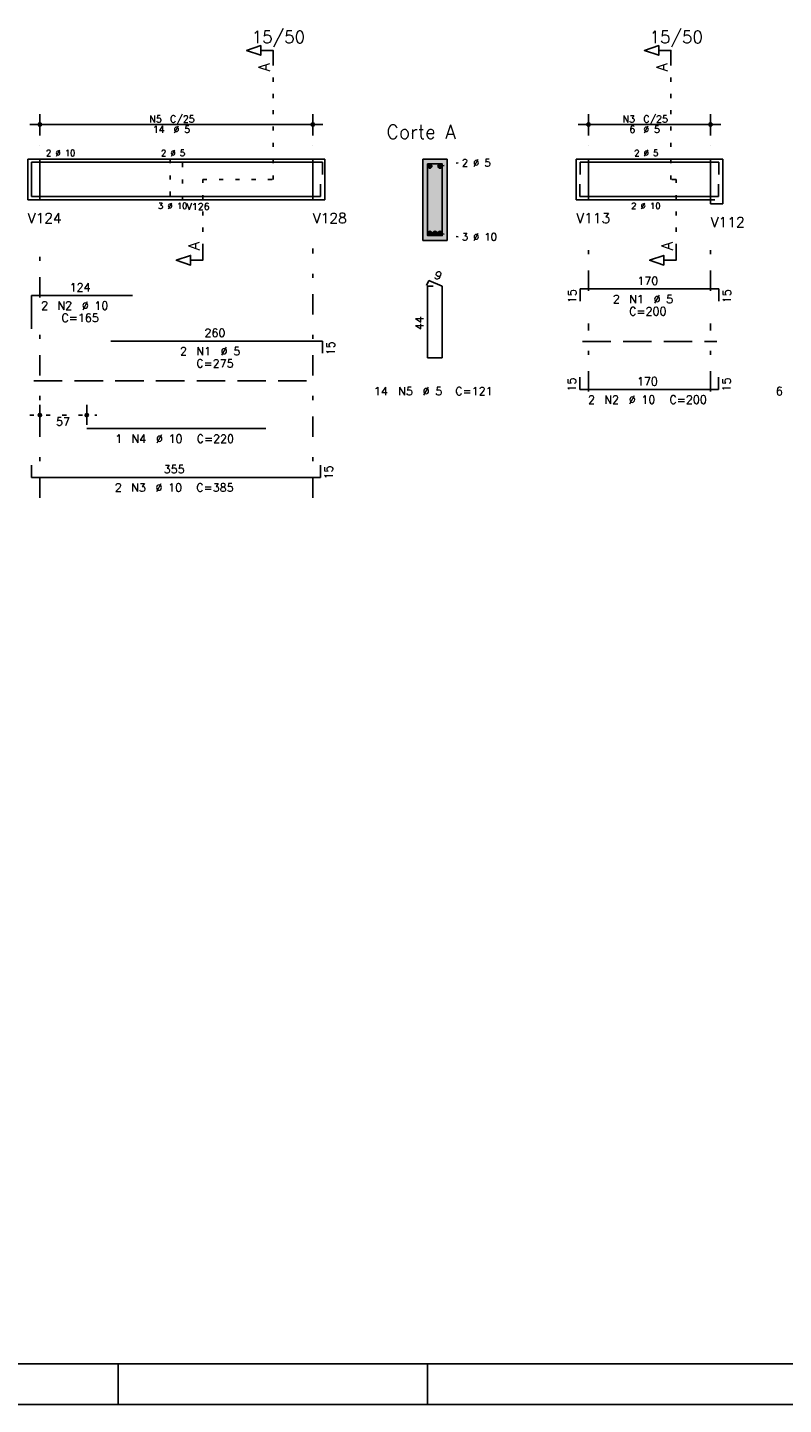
# Model space of a CAD drawing. Extents: x 0 to 84.1, y 0 to 59.4.
# Tile 2 of 6: x 18.8 to 37.3, y 0 to 33.8. Entities that reach past the tile are written whole.
import ezdxf

# ---------------------------------------------------------------- set-up
doc = ezdxf.new("R2010")
doc.units = 0
doc.header["$MEASUREMENT"] = 0
for name, pattern in [('ESTILO_TQS_0001', [1, 0.7, -0.3]), ('ESTILO_TQS_0002', [0.4, 0.1, -0.3]), ('ESTILO_TQS_0003', [1.5, 0.5, -0.4, 0.1, -0.5])]:
    doc.linetypes.add(name, pattern=pattern)
for name, color, linetype in [('1', 1, 'CONTINUOUS'), ('2', 2, 'CONTINUOUS'), ('4', 4, 'CONTINUOUS'), ('6', 6, 'CONTINUOUS'), ('9', 9, 'CONTINUOUS')]:
    doc.layers.add(name, color=color, linetype=linetype)
doc.styles.get("Standard").update_dxf_attribs({"font": 'ROMANS.SHX'})

msp = doc.modelspace()

# ---------------------------------------------------------------- linework, layer by layer
at = {"layer": '1', "linetype": 'ESTILO_TQS_0002'}
for p, q in [((24.805, 30.095), (24.805, 32.965)), ((34.575, 30.095), (34.575, 32.965)), ((18.78, 30.595), (19.08, 30.595)), ((19.08, 30.595), (19.08, 29.595)), ((25.78, 30.595), (25.78, 29.595)), ((25.78, 30.595), (26.08, 30.595)), ((28.905, 30.42), (29.35, 30.505)), ((32.25, 30.595), (32.55, 30.595)), ((32.55, 30.595), (32.55, 29.595)), ((35.55, 30.595), (35.55, 29.595)), ((35.55, 30.595), (35.85, 30.595)), ((23.08, 28.41), (23.08, 30.095)), ((23.08, 30.095), (24.805, 30.095)), ((34.7, 30.095), (34.575, 30.095)), ((34.7, 28.41), (34.7, 30.095)), ((18.78, 29.595), (19.08, 29.595)), ((25.78, 29.595), (26.08, 29.595)), ((32.25, 29.595), (32.55, 29.595)), ((35.55, 29.595), (35.85, 29.595)), ((28.905, 28.77), (29.35, 28.685)), ((18.83, 24.305), (20.48, 24.305))]:
    msp.add_line(p, q, dxfattribs=at)
at = {"layer": '1', "linetype": 'ESTILO_TQS_0001'}
for p, q in [((32.4, 26.11), (35.7, 26.11)), ((18.93, 25.15), (25.93, 25.15))]:
    msp.add_line(p, q, dxfattribs=at)
at = {"layer": '1', "linetype": 'ESTILO_TQS_0002'}
msp.add_lwpolyline([(22.28, 30.595), (22.28, 29.595), (22.58, 29.595), (22.58, 30.595), (22.28, 30.595)], dxfattribs=at)
at = {"layer": '1', "linetype": 'Continuous'}
for centre in [(28.655, 30.42), (28.905, 30.42), (28.655, 28.77), (28.78, 28.77), (28.905, 28.77)]:
    msp.add_circle(centre, 0.05, dxfattribs=at)
at = {"layer": '2', "linetype": 'Continuous'}
for p, q in [((19.08, 31.175), (19.08, 31.695)), ((25.78, 31.175), (25.78, 31.695)), ((32.55, 31.175), (32.55, 31.695)), ((35.55, 31.175), (35.55, 31.695)), ((18.83, 31.445), (26.03, 31.445)), ((32.3, 31.445), (35.8, 31.445)), ((19.08, 30.925), (19.08, 30.925)), ((25.78, 30.925), (25.78, 30.925)), ((32.55, 30.925), (32.55, 30.925)), ((35.55, 30.925), (35.55, 30.925)), ((18.78, 30.595), (18.78, 29.595)), ((18.78, 30.595), (18.78, 29.595)), ((18.78, 30.595), (18.78, 29.595)), ((18.78, 30.595), (19.08, 30.595)), ((19.08, 30.595), (25.78, 30.595)), ((19.08, 30.595), (19.08, 29.595)), ((25.78, 30.595), (25.78, 29.595)), ((25.78, 30.595), (25.78, 29.595)), ((25.78, 30.595), (26.08, 30.595)), ((26.08, 30.595), (26.08, 29.595)), ((26.08, 30.595), (26.08, 29.595)), ((29.08, 30.595), (28.48, 30.595)), ((28.48, 30.595), (28.48, 28.595)), ((29.08, 28.595), (29.08, 30.595)), ((32.25, 30.595), (32.25, 29.595)), ((32.25, 30.595), (32.25, 29.595)), ((32.25, 30.595), (32.25, 29.595)), ((32.25, 30.595), (32.55, 30.595)), ((32.55, 30.595), (35.55, 30.595)), ((32.55, 30.595), (32.55, 29.595)), ((35.55, 30.595), (35.55, 29.595)), ((35.55, 30.595), (35.55, 29.495)), ((35.55, 30.595), (35.85, 30.595)), ((35.85, 30.595), (35.85, 29.595)), ((35.85, 30.595), (35.85, 29.495)), ((18.78, 29.595), (19.08, 29.595)), ((19.08, 29.595), (25.78, 29.595)), ((25.78, 29.595), (26.08, 29.595)), ((32.25, 29.595), (32.55, 29.595)), ((32.55, 29.595), (35.55, 29.595)), ((35.55, 29.495), (35.85, 29.495)), ((28.48, 28.595), (29.08, 28.595)), ((19.08, 24.065), (19.08, 24.555)), ((20.23, 24.065), (20.23, 24.555)), ((19.08, 23.965), (19.08, 23.965)), ((20.23, 23.965), (20.23, 23.965)), ((21, 1), (21, 0)), ((28.600006, 0), (28.600006, 1)), ((0, 0), (84.100006, 0))]:
    msp.add_line(p, q, dxfattribs=at)
at = {"layer": '2', "linetype": 'ESTILO_TQS_0003'}
for p, q in [((19.08, 27.197), (19.08, 28.395)), ((25.78, 22.275), (25.78, 28.395)), ((32.55, 27.357), (32.55, 28.395)), ((35.55, 27.357), (35.55, 28.395)), ((19.08, 22.275), (19.08, 26.393)), ((32.55, 24.887), (32.55, 26.553)), ((35.55, 24.887), (35.55, 26.553))]:
    msp.add_line(p, q, dxfattribs=at)
at = {"layer": '2', "linetype": 'Continuous'}
for points in [[(83.100006, 1), (2.5, 1), (2.5, 58.400002), (83.100006, 58.400002), (83.100006, 1)], [(24.805, 32.965), (24.805, 33.265), (24.505, 33.265), (24.505, 33.145), (24.155, 33.265), (24.505, 33.385), (24.505, 33.265)], [(34.575, 32.965), (34.575, 33.265), (34.275, 33.265), (34.275, 33.145), (33.925, 33.265), (34.275, 33.385), (34.275, 33.265)], [(23.08, 28.41), (23.08, 28.11), (22.78, 28.11), (22.78, 27.99), (22.43, 28.11), (22.78, 28.23), (22.78, 28.11)], [(34.7, 28.41), (34.7, 28.11), (34.4, 28.11), (34.4, 27.99), (34.05, 28.11), (34.4, 28.23), (34.4, 28.11)]]:
    msp.add_lwpolyline(points, dxfattribs=at)
for centre, radius in [((19.08, 31.445), 0.041625), ((19.08, 31.445), 0.02075), ((25.78, 31.445), 0.041625), ((25.78, 31.445), 0.02075), ((32.55, 31.445), 0.041625), ((32.55, 31.445), 0.02075), ((35.55, 31.445), 0.041625), ((35.55, 31.445), 0.02075), ((19.08, 24.305), 0.04), ((19.08, 24.305), 0.02), ((20.23, 24.305), 0.04), ((20.23, 24.305), 0.02)]:
    msp.add_circle(centre, radius, dxfattribs=at)
at = {"layer": '4', "linetype": 'Continuous'}
for p, q in [((18.87, 29.695), (18.87, 30.515)), ((18.87, 30.515), (21.35, 30.515)), ((20.8204, 30.515), (26.0204, 30.515)), ((26.0204, 30.515), (26.0204, 30.215)), ((32.35, 30.215), (32.35, 30.515)), ((32.35, 30.515), (35.75, 30.515)), ((35.75, 30.515), (35.75, 30.215)), ((18.87, 29.975), (18.87, 29.675)), ((25.97, 29.675), (25.97, 29.975)), ((32.34, 29.975), (32.34, 29.675)), ((35.74, 29.675), (35.74, 29.975)), ((18.87, 29.675), (25.97, 29.675)), ((20.23, 29.675), (24.63, 29.675)), ((32.34, 29.675), (35.74, 29.675))]:
    msp.add_line(p, q, dxfattribs=at)
msp.add_lwpolyline([(28.6, 30.475), (28.6, 28.715), (28.96, 28.715), (28.96, 30.475), (28.6, 30.475)], dxfattribs=at)
at = {"layer": '6', "linetype": 'Continuous'}
for p, q in [((28.628338, 27.615), (28.573893, 27.48602)), ((28.74, 27.475), (28.6, 27.475)), ((28.6, 27.475), (28.6, 25.715)), ((28.96, 27.475), (28.628338, 27.615)), ((28.96, 25.715), (28.96, 27.475)), ((32.35, 27.105), (32.35, 27.405)), ((32.35, 27.405), (35.75, 27.405)), ((35.75, 27.405), (35.75, 27.105)), ((18.87, 26.425), (18.87, 27.245)), ((18.87, 27.245), (21.35, 27.245)), ((20.8204, 26.125), (26.0204, 26.125)), ((26.0204, 26.125), (26.0204, 25.825)), ((28.6, 25.715), (28.96, 25.715)), ((32.34, 25.235), (32.34, 24.935)), ((35.74, 24.935), (35.74, 25.235)), ((32.34, 24.935), (35.74, 24.935)), ((20.23, 23.975), (24.63, 23.975)), ((18.87, 23.075), (18.87, 22.775)), ((25.97, 22.775), (25.97, 23.075)), ((18.87, 22.775), (25.97, 22.775))]:
    msp.add_line(p, q, dxfattribs=at)
at = {"layer": '9', "linetype": 'Continuous'}
for points in [[(29.08, 28.595), (29.08, 30.595), (28.48, 30.595)], [(29.08, 28.595), (28.48, 30.595), (28.48, 28.595)], [(28.705, 30.42), (28.63, 30.463301), (28.608015, 30.437101)], [(28.705, 30.42), (28.663682, 30.46924), (28.63, 30.463301)], [(28.705, 30.42), (28.693302, 30.452139), (28.663682, 30.46924)], [(28.955, 30.42), (28.88, 30.463301), (28.858015, 30.437101)], [(28.955, 30.42), (28.913682, 30.46924), (28.88, 30.463301)], [(28.955, 30.42), (28.943302, 30.452139), (28.913682, 30.46924)], [(28.705, 30.42), (28.608015, 30.437101), (28.608015, 30.402899)], [(28.705, 30.42), (28.608015, 30.402899), (28.63, 30.376699)], [(28.705, 30.42), (28.63, 30.376699), (28.663682, 30.37076)], [(28.705, 30.42), (28.663682, 30.37076), (28.693302, 30.387861)], [(28.705, 30.42), (28.693302, 30.387861), (28.705, 30.42)], [(28.955, 30.42), (28.858015, 30.437101), (28.858015, 30.402899)], [(28.955, 30.42), (28.858015, 30.402899), (28.88, 30.376699)], [(28.955, 30.42), (28.88, 30.376699), (28.913682, 30.37076)], [(28.955, 30.42), (28.913682, 30.37076), (28.943302, 30.387861)], [(28.955, 30.42), (28.943302, 30.387861), (28.955, 30.42)], [(28.705, 28.77), (28.63, 28.813301), (28.608015, 28.787101)], [(28.705, 28.77), (28.608015, 28.787101), (28.608015, 28.752899)], [(28.705, 28.77), (28.608015, 28.752899), (28.63, 28.726699)], [(28.705, 28.77), (28.663682, 28.81924), (28.63, 28.813301)], [(28.705, 28.77), (28.63, 28.726699), (28.663682, 28.72076)], [(28.705, 28.77), (28.693302, 28.802139), (28.663682, 28.81924)], [(28.705, 28.77), (28.663682, 28.72076), (28.693302, 28.737861)], [(28.705, 28.77), (28.693302, 28.737861), (28.705, 28.77)], [(28.83, 28.77), (28.755, 28.813301), (28.733015, 28.787101)], [(28.83, 28.77), (28.733015, 28.787101), (28.733015, 28.752899)], [(28.83, 28.77), (28.733015, 28.752899), (28.755, 28.726699)], [(28.83, 28.77), (28.788682, 28.81924), (28.755, 28.813301)], [(28.83, 28.77), (28.755, 28.726699), (28.788682, 28.72076)], [(28.83, 28.77), (28.818302, 28.802139), (28.788682, 28.81924)], [(28.83, 28.77), (28.788682, 28.72076), (28.818302, 28.737861)], [(28.83, 28.77), (28.818302, 28.737861), (28.83, 28.77)], [(28.955, 28.77), (28.88, 28.813301), (28.858015, 28.787101)], [(28.955, 28.77), (28.858015, 28.787101), (28.858015, 28.752899)], [(28.955, 28.77), (28.858015, 28.752899), (28.88, 28.726699)], [(28.955, 28.77), (28.913682, 28.81924), (28.88, 28.813301)], [(28.955, 28.77), (28.88, 28.726699), (28.913682, 28.72076)], [(28.955, 28.77), (28.943302, 28.802139), (28.913682, 28.81924)], [(28.955, 28.77), (28.913682, 28.72076), (28.943302, 28.737861)], [(28.955, 28.77), (28.943302, 28.737861), (28.955, 28.77)], [(29.08, 28.595), (28.48, 28.595), (29.08, 28.595)]]:
    msp.add_solid(points, dxfattribs=at)

# ---------------------------------------------------------------- texts
at = {"layer": '2', "linetype": 'Continuous'}
for s, height, p in [('15/50', 0.3, (24.28, 33.445)), ('15/50', 0.3, (34.05, 33.445)), ('N5', 0.17, (21.767, 31.496)), ('C/25', 0.17, (22.277, 31.496)), ('N3', 0.17, (33.387, 31.496)), ('C/25', 0.17, (33.897, 31.496)), ('14', 0.17, (21.852, 31.241)), ('%%c 5', 0.17, (22.362, 31.241)), ('Corte A', 0.34, (27.59, 31.095)), ('6', 0.17, (33.557, 31.241)), ('%%c 5', 0.17, (33.897, 31.241)), ('2 %%c 10', 0.15, (19.23, 30.67)), ('2 %%c 5', 0.15, (22.055, 30.67)), ('2 %%c 5', 0.15, (33.675, 30.67)), ('2 %%c 5', 0.18, (29.44, 30.415)), ('3 %%c 10', 0.15, (21.98, 29.37)), ('V126', 0.17, (22.68, 29.345)), ('2 %%c 10', 0.15, (33.6, 29.37)), ('V124', 0.25, (18.78, 29.02)), ('V128', 0.25, (25.78, 29.02)), ('V113', 0.25, (32.25, 29.02)), ('V112', 0.25, (35.55, 28.92)), ('3 %%c 10', 0.18, (29.44, 28.595)), ('124', 0.2, (19.81, 27.345)), ('170', 0.2, (33.75, 27.505)), ('2', 0.2, (19.11, 26.895)), ('N2', 0.2, (19.51, 26.895)), ('%%c 10', 0.2, (20.11, 26.895)), ('2', 0.2, (33.15, 27.055)), ('N1', 0.2, (33.55, 27.055)), ('%%c 5', 0.2, (34.15, 27.055)), ('C=165', 0.2, (19.61, 26.595)), ('C=200', 0.2, (33.55, 26.755)), ('260', 0.2, (23.1204, 26.225)), ('2', 0.2, (22.5204, 25.775)), ('N1', 0.2, (22.9204, 25.775)), ('%%c 5', 0.2, (23.5204, 25.775)), ('C=275', 0.2, (22.9204, 25.475)), ('170', 0.2, (33.74, 25.035)), ('14', 0.2, (27.28, 24.795)), ('N5', 0.2, (27.88, 24.795)), ('%%c 5', 0.2, (28.48, 24.795)), ('C=121', 0.2, (29.28, 24.795)), ('2', 0.2, (32.54, 24.585)), ('N2', 0.2, (32.94, 24.585)), ('%%c 10', 0.2, (33.54, 24.585)), ('C=200', 0.2, (34.54, 24.585)), ('6', 0.2, (37.15, 24.795)), ('57', 0.2, (19.475, 24.045)), ('1', 0.2, (20.93, 23.625)), ('N4', 0.2, (21.33, 23.625)), ('%%c 10', 0.2, (21.93, 23.625)), ('C=220', 0.2, (22.93, 23.625)), ('355', 0.2, (22.12, 22.875)), ('2', 0.2, (20.92, 22.425)), ('N3', 0.2, (21.32, 22.425)), ('%%c 10', 0.2, (21.92, 22.425)), ('C=385', 0.2, (22.92, 22.425))]:
    msp.add_text(s, height=height, dxfattribs=at).set_placement(p)
for s, height, rotation, p in [('A', 0.272, 90, (24.7234, 32.7474)), ('A', 0.272, 90, (34.4934, 32.7474)), ('A', 0.272, 90, (22.9984, 28.3556)), ('A', 0.272, 90, (34.6184, 28.3556)), ('9', 0.2, 337.11462, (28.740929, 27.676017)), ('15', 0.2, 90, (32.25, 27.055)), ('15', 0.2, 90, (36.05, 27.055)), ('44', 0.2, 90, (28.5, 26.395)), ('15', 0.2, 90, (26.3204, 25.775)), ('15', 0.2, 90, (32.24, 24.885)), ('15', 0.2, 90, (36.04, 24.885)), ('15', 0.2, 90, (26.27, 22.725))]:
    msp.add_text(s, height=height, rotation=rotation, dxfattribs=at).set_placement(p)

doc.saveas('drawing.dxf')
